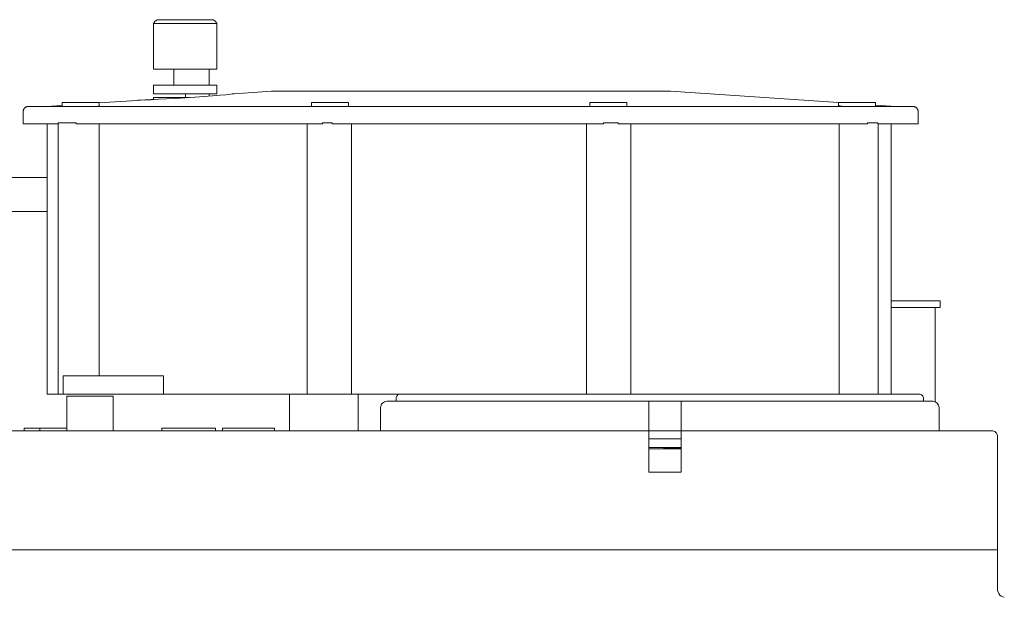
# Model space of a CAD drawing. Header units: millimetres. Extents: x -177 to 250, y 247 to 642.
# Tile 4 of 4: x -27 to 230, y 491 to 642. Entities that reach past the tile are written whole.
import ezdxf

# ---------------------------------------------------------------- set-up
doc = ezdxf.new("R2010")
doc.units = ezdxf.units.MM
doc.header["$MEASUREMENT"] = 0
doc.layers.add('material 1', color=7, linetype='Continuous')

msp = doc.modelspace()

# ---------------------------------------------------------------- linework, layer by layer
at = {"layer": 'material 1', "color": 7, "linetype": 'Continuous', "lineweight": 0}
for p, q in [((7.96, 640.69), (7.9, 640.6)), ((7.9, 640.6), (7.92, 640.6)), ((7.9, 640.6), (7.9, 628.69)), ((7.92, 640.6), (7.99, 640.6)), ((7.96, 640.69), (8.25, 641.07)), ((7.99, 640.6), (8.1, 640.6)), ((8.1, 640.6), (8.26, 640.6)), ((8.25, 641.07), (8.58, 641.39)), ((8.26, 640.6), (11.13, 640.6)), ((8.8, 641.56), (8.58, 641.39)), ((8.81, 641.56), (8.8, 641.56)), ((8.86, 641.56), (8.81, 641.56)), ((8.93, 641.56), (8.86, 641.56)), ((9.04, 641.56), (8.93, 641.56)), ((11.91, 641.56), (9.04, 641.56)), ((11.13, 640.6), (11.2, 640.6)), ((11.2, 640.6), (11.51, 640.6)), ((11.51, 640.6), (11.88, 640.6)), ((11.88, 640.6), (12.3, 640.6)), ((12.01, 641.56), (11.91, 641.56)), ((12.14, 641.56), (12.01, 641.56)), ((12.28, 641.56), (12.14, 641.56)), ((12.44, 641.56), (12.28, 641.56)), ((12.3, 640.6), (12.74, 640.6)), ((12.62, 641.56), (12.44, 641.56)), ((12.8, 641.56), (12.62, 641.56)), ((12.74, 640.6), (13.17, 640.6)), ((12.98, 641.56), (12.8, 641.56)), ((13.17, 641.56), (12.98, 641.56)), ((18.76, 641.56), (13.17, 641.56)), ((13.17, 640.6), (18.76, 640.6)), ((19.02, 641.56), (18.76, 641.56)), ((18.76, 640.6), (19.3, 640.6)), ((19.28, 641.56), (19.02, 641.56)), ((19.54, 641.56), (19.28, 641.56)), ((19.3, 640.6), (19.84, 640.6)), ((19.78, 641.56), (19.54, 641.56)), ((20.01, 641.56), (19.78, 641.56)), ((19.84, 640.6), (20.37, 640.6)), ((20.21, 641.56), (20.01, 641.56)), ((20.39, 641.56), (20.21, 641.56)), ((20.37, 640.6), (20.84, 640.6)), ((20.53, 641.56), (20.39, 641.56)), ((23.27, 641.56), (20.53, 641.56)), ((20.84, 640.6), (21.22, 640.6)), ((21.22, 640.6), (21.31, 640.6)), ((21.31, 640.6), (24.04, 640.6)), ((23.36, 641.56), (23.27, 641.56)), ((23.43, 641.56), (23.36, 641.56)), ((23.48, 641.56), (23.43, 641.56)), ((23.49, 641.56), (23.48, 641.56)), ((23.97, 641.15), (23.49, 641.56)), ((24.36, 640.65), (23.97, 641.15)), ((24.04, 640.6), (24.21, 640.6)), ((24.21, 640.6), (24.35, 640.6)), ((24.35, 640.6), (24.39, 640.6)), ((24.39, 640.6), (24.36, 640.65)), ((24.39, 628.69), (24.39, 640.6)), ((7.9, 628.69), (7.94, 628.69)), ((7.94, 628.69), (8.09, 628.69)), ((8.09, 628.69), (8.26, 628.69)), ((8.26, 628.69), (13.17, 628.69)), ((13.17, 624.48), (13.17, 628.69)), ((13.17, 628.69), (18.76, 628.69)), ((18.76, 628.69), (19.3, 628.69)), ((19.3, 628.69), (19.84, 628.69)), ((19.84, 628.69), (20.37, 628.69)), ((20.37, 628.69), (20.84, 628.69)), ((20.84, 628.69), (21.22, 628.69)), ((21.22, 628.69), (21.31, 628.69)), ((21.31, 628.69), (24.04, 628.69)), ((22.39, 628.69), (22.39, 624.48)), ((24.04, 628.69), (24.21, 628.69)), ((24.21, 628.69), (24.35, 628.69)), ((24.35, 628.69), (24.39, 628.69)), ((7.94, 624.48), (7.9, 624.48)), ((7.9, 622.28), (7.9, 624.48)), ((8.09, 624.48), (7.94, 624.48)), ((8.26, 624.48), (8.09, 624.48)), ((11.13, 624.48), (8.26, 624.48)), ((11.2, 624.48), (11.13, 624.48)), ((11.51, 624.48), (11.2, 624.48)), ((11.88, 624.48), (11.51, 624.48)), ((12.3, 624.48), (11.88, 624.48)), ((12.74, 624.48), (12.3, 624.48)), ((13.17, 624.48), (12.74, 624.48)), ((18.76, 624.48), (13.17, 624.48)), ((19.3, 624.48), (18.76, 624.48)), ((19.84, 624.48), (19.3, 624.48)), ((20.37, 624.48), (19.84, 624.48)), ((20.84, 624.48), (20.37, 624.48)), ((21.22, 624.48), (20.84, 624.48)), ((21.31, 624.48), (21.22, 624.48)), ((24.04, 624.48), (21.31, 624.48)), ((24.19, 624.48), (24.04, 624.48)), ((24.3, 624.48), (24.19, 624.48)), ((24.37, 624.48), (24.3, 624.48)), ((24.39, 624.48), (24.37, 624.48)), ((24.39, 622.28), (24.39, 624.48)), ((7.9, 622.28), (7.94, 622.28)), ((7.92, 621.26), (7.9, 621.26)), ((7.9, 621.26), (7.9, 620.75)), ((7.99, 621.26), (7.92, 621.26)), ((7.94, 622.28), (8.09, 622.28)), ((8.11, 621.26), (7.99, 621.26)), ((8.09, 622.28), (8.26, 622.28)), ((8.26, 621.26), (8.11, 621.26)), ((8.26, 622.28), (11.13, 622.28)), ((11.13, 621.26), (8.26, 621.26)), ((11.13, 622.28), (18.76, 622.28)), ((11.3, 621.26), (11.13, 621.26)), ((11.5, 621.26), (11.3, 621.26)), ((11.73, 621.26), (11.5, 621.26)), ((11.99, 621.26), (11.73, 621.26)), ((12.27, 621.26), (11.99, 621.26)), ((12.57, 621.26), (12.27, 621.26)), ((12.87, 621.26), (12.57, 621.26)), ((13.17, 621.26), (12.87, 621.26)), ((17.13, 621.26), (13.17, 621.26)), ((13.73, 621.05), (16.21, 621.2)), ((16.17, 621.26), (16.17, 622.28)), ((16.21, 621.2), (18.68, 621.35)), ((18.68, 621.35), (21.06, 621.52)), ((18.76, 622.28), (19.3, 622.28)), ((19.3, 622.28), (19.84, 622.28)), ((19.84, 622.28), (20.37, 622.28)), ((20.37, 622.28), (20.84, 622.28)), ((20.84, 622.28), (21.22, 622.28)), ((21.06, 621.52), (23.25, 621.69)), ((21.22, 622.28), (21.31, 622.28)), ((21.31, 622.28), (24.04, 622.28)), ((22.39, 622.28), (22.39, 621.62)), ((23.25, 621.69), (25.17, 621.86)), ((24.04, 622.28), (24.21, 622.28)), ((24.21, 622.28), (24.35, 622.28)), ((24.35, 622.28), (24.39, 622.28)), ((25.17, 621.86), (26.75, 622.01)), ((26.75, 622.01), (27.93, 622.14)), ((27.93, 622.14), (28.35, 622.2)), ((28.35, 622.2), (28.65, 622.24)), ((28.65, 622.24), (28.84, 622.26)), ((28.84, 622.26), (28.9, 622.27)), ((28.9, 622.27), (38.6, 622.93)), ((38.61, 622.93), (38.6, 622.93)), ((38.64, 622.93), (38.61, 622.93)), ((38.71, 622.93), (38.64, 622.93)), ((38.79, 622.93), (38.71, 622.93)), ((38.9, 622.93), (38.79, 622.93)), ((39.04, 622.93), (38.9, 622.93)), ((39.19, 622.93), (39.04, 622.93)), ((39.37, 622.93), (39.19, 622.93)), ((39.22, 622.93), (39.22, 622.93)), ((39.22, 622.93), (39.22, 622.93)), ((39.56, 622.93), (39.37, 622.93)), ((39.78, 622.93), (39.56, 622.93)), ((40, 622.93), (39.78, 622.93)), ((40.25, 622.93), (40, 622.93)), ((40.5, 622.93), (40.25, 622.93)), ((40.76, 622.93), (40.5, 622.93)), ((41.02, 622.93), (40.76, 622.93)), ((53.5, 622.93), (41.02, 622.93)), ((66.02, 622.93), (53.5, 622.93)), ((78.59, 622.93), (66.02, 622.93)), ((91.17, 622.93), (78.59, 622.93)), ((103.75, 622.93), (91.17, 622.93)), ((116.3, 622.93), (103.75, 622.93)), ((128.81, 622.93), (116.3, 622.93)), ((141.26, 622.93), (128.81, 622.93)), ((141.41, 622.93), (141.26, 622.93)), ((141.55, 622.93), (141.41, 622.93)), ((141.68, 622.93), (141.55, 622.93)), ((141.81, 622.93), (141.68, 622.93)), ((141.93, 622.93), (141.81, 622.93)), ((142.04, 622.93), (141.93, 622.93)), ((142.15, 622.93), (142.04, 622.93)), ((142.24, 622.93), (142.15, 622.93)), ((142.32, 622.93), (142.24, 622.93)), ((142.4, 622.93), (142.32, 622.93)), ((142.46, 622.93), (142.4, 622.93)), ((142.51, 622.93), (142.46, 622.93)), ((142.55, 622.93), (142.51, 622.93)), ((142.58, 622.93), (142.55, 622.93)), ((142.6, 622.93), (142.58, 622.93)), ((186.45, 619.94), (142.6, 622.93)), ((142.6, 622.93), (142.6, 622.93)), ((-25.83, 618.44), (-25.77, 618.51)), ((-25.77, 618.51), (-25.71, 618.58)), ((-25.71, 618.58), (-25.64, 618.64)), ((-25.64, 618.64), (-25.57, 618.69)), ((-25.57, 618.69), (-25.49, 618.74)), ((-25.49, 618.74), (-25.41, 618.79)), ((-25.41, 618.79), (-25.33, 618.83)), ((-25.33, 618.83), (-25.25, 618.86)), ((-25.25, 618.86), (-25.16, 618.89)), ((-25.16, 618.89), (-25.07, 618.91)), ((-25.07, 618.91), (-24.98, 618.92)), ((-24.98, 618.92), (-24.89, 618.93)), ((-24.89, 618.93), (-24.89, 618.93)), ((-24.89, 618.93), (-24.8, 618.93)), ((-24.8, 618.93), (-23.78, 618.93)), ((-23.78, 618.93), (-21.53, 618.93)), ((-21.53, 618.93), (-18.05, 618.93)), ((-15.92, 619.22), (-20.14, 618.93)), ((-20.14, 618.93), (-20.02, 618.93)), ((-20.02, 618.93), (-19.4, 618.93)), ((-19.4, 618.93), (-18.3, 618.93)), ((-18.3, 618.93), (-16.7, 618.93)), ((-18.05, 618.93), (-13.41, 618.93)), ((-16.7, 618.93), (-15.92, 618.93)), ((-15.92, 619.98), (-15.92, 619.98)), ((-15.92, 619.98), (-15.92, 619.22)), ((-15.9, 619.98), (-15.92, 619.98)), ((-15.92, 619.98), (-15.92, 618.93)), ((-15.92, 618.93), (-15.9, 618.93)), ((-15.82, 619.98), (-15.9, 619.98)), ((-15.9, 618.93), (-15.82, 618.93)), ((-15.71, 619.98), (-15.82, 619.98)), ((-15.82, 618.93), (-15.71, 618.93)), ((-15.55, 619.98), (-15.71, 619.98)), ((-15.71, 618.93), (-15.55, 618.93)), ((-15.35, 619.98), (-15.55, 619.98)), ((-15.55, 618.93), (-15.35, 618.93)), ((-15.12, 619.98), (-15.35, 619.98)), ((-15.35, 618.93), (-15.12, 618.93)), ((-14.84, 619.98), (-15.12, 619.98)), ((-15.12, 618.93), (-14.84, 618.93)), ((-14.53, 619.98), (-14.84, 619.98)), ((-14.84, 618.93), (-14.53, 618.93)), ((-14.18, 619.98), (-14.53, 619.98)), ((-14.53, 618.93), (-14.18, 618.93)), ((-13.79, 619.98), (-14.18, 619.98)), ((-14.18, 618.93), (-13.79, 618.93)), ((-13.38, 619.98), (-13.79, 619.98)), ((-13.79, 618.93), (-13.38, 618.93)), ((-13.41, 618.93), (-7.8, 618.93)), ((-12.94, 619.98), (-13.38, 619.98)), ((-13.38, 618.93), (-12.94, 618.93)), ((-12.49, 619.98), (-12.94, 619.98)), ((-12.94, 618.93), (-12.49, 618.93)), ((-12.03, 619.98), (-12.49, 619.98)), ((-12.49, 618.93), (-12.03, 618.93)), ((-12.08, 618.93), (-12.08, 618.93)), ((-11.57, 619.98), (-12.03, 619.98)), ((-12.03, 618.93), (-11.57, 618.93)), ((-11.12, 619.98), (-11.57, 619.98)), ((-11.57, 618.93), (-11.12, 618.93)), ((-10.69, 619.98), (-11.12, 619.98)), ((-11.12, 618.93), (-10.69, 618.93)), ((-10.25, 619.98), (-10.69, 619.98)), ((-10.69, 618.93), (-10.25, 618.93)), ((-9.8, 619.98), (-10.25, 619.98)), ((-10.25, 618.93), (-9.8, 618.93)), ((-10.09, 618.93), (-10.09, 618.93)), ((-9.35, 619.98), (-9.8, 619.98)), ((-9.8, 618.93), (-9.35, 618.93)), ((-8.92, 619.98), (-9.35, 619.98)), ((-9.35, 618.93), (-8.92, 618.93)), ((-9.23, 618.93), (-9.23, 618.93)), ((-8.49, 619.98), (-8.92, 619.98)), ((-8.92, 618.93), (-8.49, 618.93)), ((-8.09, 619.98), (-8.49, 619.98)), ((-8.49, 618.93), (-8.09, 618.93)), ((-7.73, 619.98), (-8.09, 619.98)), ((-8.09, 618.93), (-7.73, 618.93)), ((-7.8, 618.93), (-1.3, 618.93)), ((-7.39, 619.98), (-7.73, 619.98)), ((-7.73, 618.93), (-7.39, 618.93)), ((-7.1, 619.98), (-7.39, 619.98)), ((-7.39, 618.93), (-7.11, 618.93)), ((-7.11, 618.93), (-5.79, 618.93)), ((-6.86, 619.98), (-7.1, 619.98)), ((-6.66, 619.98), (-6.86, 619.98)), ((-6.51, 619.98), (-6.66, 619.98)), ((-6.4, 619.98), (-6.51, 619.98)), ((-6.34, 619.98), (-6.4, 619.98)), ((-6.32, 619.98), (-6.34, 619.98)), ((3.52, 620.54), (-6.32, 619.87)), ((-6.32, 619.98), (-6.32, 619.08)), ((-5.79, 618.93), (-2.02, 618.93)), ((-2.02, 618.93), (2.09, 618.93)), ((-1.3, 618.93), (5.98, 618.93)), ((2.09, 618.93), (6.51, 618.93)), ((3.76, 620.55), (3.52, 620.54)), ((3.52, 620.54), (3.76, 620.55)), ((4.48, 620.59), (3.76, 620.55)), ((3.76, 620.55), (4.48, 620.59)), ((5.65, 620.64), (4.48, 620.59)), ((4.48, 620.59), (5.65, 620.64)), ((7.23, 620.72), (5.65, 620.64)), ((5.65, 620.64), (7.23, 620.71)), ((5.98, 618.93), (13.93, 618.93)), ((6.51, 618.93), (11.23, 618.93)), ((7.23, 620.71), (9.15, 620.81)), ((7.9, 620.75), (7.23, 620.72)), ((9.15, 620.81), (11.35, 620.92)), ((11.23, 618.93), (16.19, 618.93)), ((11.35, 620.92), (13.73, 621.05)), ((13.93, 618.93), (22.45, 618.93)), ((16.19, 618.93), (21.36, 618.93)), ((21.36, 618.93), (26.68, 618.93)), ((22.45, 618.93), (31.47, 618.93)), ((26.68, 618.93), (32.13, 618.93)), ((31.47, 618.93), (37.26, 618.93)), ((32.13, 618.93), (47.27, 618.93)), ((37.26, 618.93), (43.11, 618.93)), ((43.11, 618.93), (48.96, 618.93)), ((47.27, 618.93), (49.08, 618.93)), ((48.96, 618.93), (54.83, 618.93)), ((49.08, 619.98), (49.08, 618.93)), ((49.1, 619.98), (49.08, 619.98)), ((49.08, 618.93), (49.1, 618.93)), ((49.16, 619.98), (49.1, 619.98)), ((49.1, 618.93), (49.16, 618.93)), ((49.27, 619.98), (49.16, 619.98)), ((49.16, 618.93), (49.27, 618.93)), ((49.19, 618.93), (49.19, 618.93)), ((49.42, 619.98), (49.27, 619.98)), ((49.27, 618.93), (49.42, 618.93)), ((49.62, 619.98), (49.42, 619.98)), ((49.42, 618.93), (49.62, 618.93)), ((49.86, 619.98), (49.62, 619.98)), ((49.62, 618.93), (49.86, 618.93)), ((50.15, 619.98), (49.86, 619.98)), ((49.86, 618.93), (50.15, 618.93)), ((50.49, 619.98), (50.15, 619.98)), ((50.15, 618.93), (50.49, 618.93)), ((50.86, 619.98), (50.49, 619.98)), ((50.49, 618.93), (50.86, 618.93)), ((51.25, 619.98), (50.86, 619.98)), ((50.86, 618.93), (51.25, 618.93)), ((51.68, 619.98), (51.25, 619.98)), ((51.25, 618.93), (51.68, 618.93)), ((52.11, 619.98), (51.68, 619.98)), ((51.68, 618.93), (52.11, 618.93)), ((52.56, 619.98), (52.11, 619.98)), ((52.11, 618.93), (52.56, 618.93)), ((52.31, 618.93), (52.31, 618.93)), ((53.01, 619.98), (52.56, 619.98)), ((52.56, 618.93), (53.01, 618.93)), ((53.45, 619.98), (53.01, 619.98)), ((53.01, 618.93), (53.45, 618.93)), ((53.88, 619.98), (53.45, 619.98)), ((53.45, 618.93), (53.88, 618.93)), ((54.31, 619.98), (53.88, 619.98)), ((53.88, 618.93), (54.31, 618.93)), ((54.75, 619.98), (54.31, 619.98)), ((54.31, 618.93), (54.75, 618.93)), ((55.2, 619.98), (54.75, 619.98)), ((54.75, 618.93), (55.2, 618.93)), ((54.83, 618.93), (60.7, 618.93)), ((55.65, 619.98), (55.2, 619.98)), ((55.2, 618.93), (55.65, 618.93)), ((55.61, 618.93), (55.61, 618.93)), ((56.09, 619.98), (55.65, 619.98)), ((55.65, 618.93), (56.09, 618.93)), ((56.51, 619.98), (56.09, 619.98)), ((56.09, 618.93), (56.51, 618.93)), ((56.91, 619.98), (56.51, 619.98)), ((56.51, 618.93), (56.91, 618.93)), ((57.28, 619.98), (56.91, 619.98)), ((56.91, 618.93), (57.28, 618.93)), ((57.61, 619.98), (57.28, 619.98)), ((57.28, 618.93), (57.61, 618.93)), ((57.9, 619.98), (57.61, 619.98)), ((57.61, 618.93), (57.9, 618.93)), ((58.14, 619.98), (57.9, 619.98)), ((57.9, 618.93), (58.14, 618.93)), ((58.34, 619.98), (58.14, 619.98)), ((58.14, 618.93), (58.34, 618.93)), ((58.5, 619.98), (58.34, 619.98)), ((58.34, 618.93), (58.5, 618.93)), ((58.6, 619.98), (58.5, 619.98)), ((58.5, 618.93), (58.6, 618.93)), ((58.66, 619.98), (58.6, 619.98)), ((58.6, 618.93), (58.66, 618.93)), ((58.68, 619.98), (58.66, 619.98)), ((58.66, 618.93), (58.68, 618.93)), ((58.68, 619.98), (58.68, 618.93)), ((58.68, 618.93), (62.46, 618.93)), ((58.68, 618.93), (58.68, 618.93)), ((60.7, 618.93), (66.58, 618.93)), ((62.46, 618.93), (77.71, 618.93)), ((66.58, 618.93), (72.47, 618.93)), ((72.47, 618.93), (78.36, 618.93)), ((77.71, 618.93), (92.97, 618.93)), ((78.36, 618.93), (84.25, 618.93)), ((84.25, 618.93), (90.15, 618.93)), ((90.15, 618.93), (96.04, 618.93)), ((92.97, 618.93), (108.23, 618.93)), ((96.04, 618.93), (101.93, 618.93)), ((101.93, 618.93), (107.82, 618.93)), ((107.82, 618.93), (113.7, 618.93)), ((108.23, 618.93), (121.62, 618.93)), ((113.7, 618.93), (119.58, 618.93)), ((119.58, 618.93), (125.46, 618.93)), ((121.64, 619.98), (121.62, 619.98)), ((121.62, 619.98), (121.62, 618.93)), ((121.62, 618.93), (121.64, 618.93)), ((121.63, 618.93), (121.63, 618.93)), ((121.7, 619.98), (121.64, 619.98)), ((121.64, 618.93), (121.7, 618.93)), ((121.8, 619.98), (121.7, 619.98)), ((121.7, 618.93), (121.8, 618.93)), ((121.95, 619.98), (121.8, 619.98)), ((121.8, 618.93), (121.95, 618.93)), ((122.15, 619.98), (121.95, 619.98)), ((121.95, 618.93), (122.15, 618.93)), ((122.4, 619.98), (122.15, 619.98)), ((122.15, 618.93), (122.4, 618.93)), ((122.69, 619.98), (122.4, 619.98)), ((122.4, 618.93), (122.69, 618.93)), ((123.02, 619.98), (122.69, 619.98)), ((122.69, 618.93), (123.02, 618.93)), ((123.39, 619.98), (123.02, 619.98)), ((123.02, 618.93), (123.39, 618.93)), ((123.79, 619.98), (123.39, 619.98)), ((123.39, 618.93), (123.79, 618.93)), ((124.21, 619.98), (123.79, 619.98)), ((123.79, 618.93), (124.21, 618.93)), ((124.65, 619.98), (124.21, 619.98)), ((124.21, 618.93), (124.65, 618.93)), ((125.1, 619.98), (124.65, 619.98)), ((124.65, 618.93), (125.1, 618.93)), ((124.73, 618.93), (124.73, 618.93)), ((125.54, 619.98), (125.1, 619.98)), ((125.1, 618.93), (125.54, 618.93)), ((125.46, 618.93), (131.32, 618.93)), ((125.99, 619.98), (125.54, 619.98)), ((125.54, 618.93), (125.99, 618.93)), ((126.42, 619.98), (125.99, 619.98)), ((125.99, 618.93), (126.42, 618.93)), ((126.87, 619.98), (126.42, 619.98)), ((126.42, 618.93), (126.85, 618.93)), ((126.85, 618.93), (127.29, 618.93)), ((127.33, 619.98), (126.87, 619.98)), ((127.29, 618.93), (127.74, 618.93)), ((127.79, 619.98), (127.33, 619.98)), ((127.74, 618.93), (128.18, 618.93)), ((128.24, 619.98), (127.79, 619.98)), ((127.87, 618.93), (127.87, 618.93)), ((128.18, 618.93), (128.62, 618.93)), ((128.68, 619.98), (128.24, 619.98)), ((128.62, 618.93), (129.04, 618.93)), ((129.09, 619.98), (128.68, 619.98)), ((129.04, 618.93), (129.44, 618.93)), ((129.47, 619.98), (129.09, 619.98)), ((129.44, 618.93), (129.81, 618.93)), ((129.83, 619.98), (129.47, 619.98)), ((129.81, 618.93), (130.14, 618.93)), ((130.14, 619.98), (129.83, 619.98)), ((130.41, 619.98), (130.14, 619.98)), ((130.14, 618.93), (130.43, 618.93)), ((130.65, 619.98), (130.41, 619.98)), ((130.43, 618.93), (130.68, 618.93)), ((130.84, 619.98), (130.65, 619.98)), ((130.68, 618.93), (130.88, 618.93)), ((131, 619.98), (130.84, 619.98)), ((130.88, 618.93), (131.03, 618.93)), ((131.12, 619.98), (131, 619.98)), ((131.03, 618.93), (131.14, 618.93)), ((131.04, 618.93), (131.04, 618.93)), ((131.19, 619.98), (131.12, 619.98)), ((131.14, 618.93), (131.2, 618.93)), ((131.22, 619.98), (131.19, 619.98)), ((131.2, 618.93), (131.22, 618.93)), ((131.22, 619.98), (131.22, 618.93)), ((131.22, 618.93), (138.61, 618.93)), ((131.32, 618.93), (137.17, 618.93)), ((137.17, 618.93), (143.01, 618.93)), ((138.61, 618.93), (153.7, 618.93)), ((143.01, 618.93), (148.84, 618.93)), ((148.84, 618.93), (154.59, 618.93)), ((153.7, 618.93), (158.68, 618.93)), ((154.59, 618.93), (162.79, 618.93)), ((158.68, 618.93), (163.52, 618.93)), ((162.79, 618.93), (170.53, 618.93)), ((163.52, 618.93), (168.2, 618.93)), ((168.2, 618.93), (172.68, 618.93)), ((170.53, 618.93), (177.73, 618.93)), ((172.68, 618.93), (176.93, 618.93)), ((176.93, 618.93), (180.92, 618.93)), ((177.73, 618.93), (184.3, 618.93)), ((180.92, 618.93), (184.62, 618.93)), ((184.3, 618.93), (190.17, 618.93)), ((184.62, 618.93), (187.77, 618.93)), ((186.45, 619.98), (186.45, 619.14)), ((186.47, 619.98), (186.45, 619.98)), ((186.53, 619.98), (186.47, 619.98)), ((186.64, 619.98), (186.53, 619.98)), ((186.79, 619.98), (186.64, 619.98)), ((186.99, 619.98), (186.79, 619.98)), ((187.24, 619.98), (186.99, 619.98)), ((187.53, 619.98), (187.24, 619.98)), ((187.86, 619.98), (187.53, 619.98)), ((187.77, 618.93), (187.86, 618.93)), ((188.23, 619.98), (187.86, 619.98)), ((187.86, 618.93), (188.23, 618.93)), ((188.63, 619.98), (188.23, 619.98)), ((188.23, 618.93), (188.63, 618.93)), ((189.05, 619.98), (188.63, 619.98)), ((188.63, 618.93), (189.05, 618.93)), ((189.49, 619.98), (189.05, 619.98)), ((189.05, 618.93), (189.49, 618.93)), ((189.93, 619.98), (189.49, 619.98)), ((189.49, 618.93), (189.93, 618.93)), ((189.62, 618.93), (189.62, 618.93)), ((190.38, 619.98), (189.93, 619.98)), ((189.93, 618.93), (190.38, 618.93)), ((190.17, 618.93), (195.25, 618.93)), ((190.82, 619.98), (190.38, 619.98)), ((190.38, 618.93), (190.82, 618.93)), ((191.25, 619.98), (190.82, 619.98)), ((190.82, 618.93), (191.25, 618.93)), ((191.71, 619.98), (191.25, 619.98)), ((191.25, 618.93), (191.68, 618.93)), ((191.39, 618.93), (191.39, 618.93)), ((191.68, 618.93), (192.13, 618.93)), ((192.17, 619.98), (191.71, 619.98)), ((192.13, 618.93), (192.57, 618.93)), ((192.63, 619.98), (192.17, 619.98)), ((192.57, 618.93), (193.02, 618.93)), ((193.08, 619.98), (192.63, 619.98)), ((193.02, 618.93), (193.46, 618.93)), ((193.06, 618.93), (193.06, 618.93)), ((193.51, 619.98), (193.08, 619.98)), ((193.46, 618.93), (193.88, 618.93)), ((193.93, 619.98), (193.51, 619.98)), ((193.88, 618.93), (194.28, 618.93)), ((194.31, 619.98), (193.93, 619.98)), ((194.28, 618.93), (194.65, 618.93)), ((194.66, 619.98), (194.31, 619.98)), ((194.65, 618.93), (194.98, 618.93)), ((194.98, 619.98), (194.66, 619.98)), ((195.25, 619.98), (194.98, 619.98)), ((194.98, 618.93), (195.27, 618.93)), ((195.48, 619.98), (195.25, 619.98)), ((195.25, 618.93), (199.45, 618.93)), ((195.27, 618.93), (195.52, 618.93)), ((195.68, 619.98), (195.48, 619.98)), ((195.52, 618.93), (195.72, 618.93)), ((195.84, 619.98), (195.68, 619.98)), ((195.72, 618.93), (195.87, 618.93)), ((195.96, 619.98), (195.84, 619.98)), ((195.87, 618.93), (195.97, 618.93)), ((196.03, 619.98), (195.96, 619.98)), ((195.97, 618.93), (196.03, 618.93)), ((196.05, 619.98), (196.03, 619.98)), ((196.03, 618.93), (196.05, 618.93)), ((196.05, 618.93), (196.05, 619.98)), ((196.07, 619.98), (196.05, 619.98)), ((201.36, 618.93), (196.05, 619.29)), ((196.05, 618.93), (197.92, 618.93)), ((196.07, 619.29), (196.07, 619.98)), ((197.92, 618.93), (199.41, 618.93)), ((199.41, 618.93), (200.49, 618.93)), ((199.45, 618.93), (202.66, 618.93)), ((200.49, 618.93), (201.14, 618.93)), ((201.14, 618.93), (201.36, 618.93)), ((202.66, 618.93), (204.8, 618.93)), ((204.8, 618.93), (205.87, 618.93)), ((205.96, 618.93), (205.87, 618.93)), ((205.96, 618.93), (205.96, 618.93)), ((206.05, 618.92), (205.96, 618.93)), ((206.14, 618.91), (206.05, 618.92)), ((206.23, 618.89), (206.14, 618.91)), ((206.32, 618.86), (206.23, 618.89)), ((206.4, 618.83), (206.32, 618.86)), ((206.48, 618.79), (206.4, 618.83)), ((206.56, 618.74), (206.48, 618.79)), ((206.64, 618.69), (206.56, 618.74)), ((206.71, 618.64), (206.64, 618.69)), ((206.77, 618.58), (206.71, 618.64)), ((206.84, 618.51), (206.77, 618.58)), ((206.89, 618.44), (206.84, 618.51)), ((-26.07, 617.77), (-26.06, 617.86)), ((-26.07, 614.39), (-26.07, 617.77)), ((-26.06, 617.86), (-26.05, 617.95)), ((-26.05, 617.95), (-26.03, 618.04)), ((-26.03, 618.04), (-26, 618.12)), ((-26, 618.12), (-25.96, 618.21)), ((-25.96, 618.21), (-25.92, 618.29)), ((-25.92, 618.29), (-25.88, 618.37)), ((-25.88, 618.37), (-25.83, 618.44)), ((206.94, 618.37), (206.89, 618.44)), ((206.99, 618.29), (206.94, 618.37)), ((207.03, 618.21), (206.99, 618.29)), ((207.07, 618.12), (207.03, 618.21)), ((207.09, 618.04), (207.07, 618.12)), ((207.11, 617.95), (207.09, 618.04)), ((207.13, 617.86), (207.11, 617.95)), ((207.14, 617.77), (207.13, 617.86)), ((207.14, 614.39), (207.14, 617.77)), ((-26.07, 614.39), (-25.03, 614.39)), ((-25.03, 614.39), (-22.74, 614.39)), ((-22.74, 614.39), (-19.19, 614.39)), ((-19.85, 543.96), (-19.85, 614.39)), ((-19.19, 614.39), (-16.94, 614.39)), ((-16.84, 614.68), (-16.94, 614.68)), ((-16.94, 614.68), (-16.94, 543.96)), ((-16.54, 614.68), (-16.84, 614.68)), ((-16, 614.68), (-16.54, 614.68)), ((-15.26, 614.68), (-16, 614.68)), ((-14.34, 614.68), (-15.26, 614.68)), ((-13.31, 614.68), (-14.34, 614.68)), ((-12.33, 614.68), (-13.31, 614.68)), ((-12.33, 614.39), (-8.74, 614.39)), ((-8.74, 614.39), (-2.11, 614.39)), ((-6.3, 614.39), (-6.3, 548.77)), ((-2.11, 614.39), (5.3, 614.39)), ((5.3, 614.39), (13.4, 614.39)), ((13.4, 614.39), (22.08, 614.39)), ((22.08, 614.39), (31.24, 614.39)), ((31.24, 614.39), (37.09, 614.39)), ((37.09, 614.39), (42.96, 614.39)), ((42.96, 614.39), (48.83, 614.39)), ((47.9, 614.39), (47.9, 543.96)), ((48.83, 614.39), (51.88, 614.39)), ((52.65, 614.68), (51.88, 614.68)), ((53.71, 614.68), (52.65, 614.68)), ((53.71, 614.68), (54.46, 614.68)), ((54.46, 614.39), (54.72, 614.39)), ((54.72, 614.39), (60.61, 614.39)), ((59.52, 543.96), (59.52, 614.39)), ((60.61, 614.39), (66.51, 614.39)), ((66.51, 614.39), (72.42, 614.39)), ((72.42, 614.39), (78.33, 614.39)), ((78.33, 614.39), (84.24, 614.39)), ((84.24, 614.39), (90.15, 614.39)), ((90.15, 614.39), (96.06, 614.39)), ((96.06, 614.39), (101.97, 614.39)), ((101.97, 614.39), (107.88, 614.39)), ((107.88, 614.39), (113.78, 614.39)), ((113.78, 614.39), (119.68, 614.39)), ((119.68, 614.39), (125.17, 614.39)), ((120.71, 543.96), (120.71, 614.39)), ((125.46, 614.68), (125.17, 614.68)), ((126.51, 614.68), (125.46, 614.68)), ((126.51, 614.68), (127.57, 614.68)), ((127.57, 614.68), (128.65, 614.68)), ((128.65, 614.68), (128.95, 614.68)), ((128.95, 614.39), (131.46, 614.39)), ((131.46, 614.39), (137.33, 614.39)), ((132.31, 614.39), (132.31, 543.96)), ((137.33, 614.39), (143.19, 614.39)), ((143.19, 614.39), (149.04, 614.39)), ((149.04, 614.39), (154.87, 614.39)), ((154.87, 614.39), (163.23, 614.39)), ((163.23, 614.39), (171.11, 614.39)), ((171.11, 614.39), (178.45, 614.39)), ((178.45, 614.39), (185.15, 614.39)), ((185.15, 614.39), (191.13, 614.39)), ((186.6, 614.39), (186.6, 543.96)), ((191.13, 614.39), (193.97, 614.39)), ((193.97, 614.68), (194.29, 614.68)), ((194.29, 614.68), (195.16, 614.68)), ((195.16, 614.68), (195.88, 614.68)), ((195.88, 614.68), (196.39, 614.68)), ((196.39, 614.68), (196.68, 614.68)), ((196.68, 614.68), (196.68, 614.68)), ((196.68, 614.39), (200.6, 614.39)), ((196.77, 543.96), (196.77, 614.39)), ((200.11, 614.39), (200.11, 543.96)), ((200.6, 614.39), (203.87, 614.39)), ((203.87, 614.39), (206.05, 614.39)), ((206.05, 614.39), (207.14, 614.39)), ((-34.18, 600.45), (-19.85, 600.46)), ((-34.18, 591.59), (-19.85, 591.58)), ((200.52, 568.26), (200.11, 568.26)), ((202.53, 568.26), (200.52, 568.26)), ((204.44, 568.26), (202.53, 568.26)), ((206.2, 568.26), (204.44, 568.26)), ((207.79, 568.26), (206.2, 568.26)), ((209.18, 568.26), (207.79, 568.26)), ((210.35, 568.26), (209.18, 568.26)), ((211.3, 568.26), (210.35, 568.26)), ((212.03, 568.26), (211.3, 568.26)), ((212.53, 568.26), (212.03, 568.26)), ((212.82, 568.26), (212.53, 568.26)), ((212.91, 568.26), (212.82, 568.26)), ((212.91, 568.26), (212.91, 566.56)), ((200.52, 566.56), (200.11, 566.56)), ((202.53, 566.56), (200.52, 566.56)), ((204.44, 566.56), (202.53, 566.56)), ((206.2, 566.56), (204.44, 566.56)), ((207.79, 566.56), (206.2, 566.56)), ((209.18, 566.56), (207.79, 566.56)), ((210.35, 566.56), (209.18, 566.56)), ((211.3, 566.56), (210.35, 566.56)), ((212.03, 566.56), (211.3, 566.56)), ((211.6, 566.56), (211.6, 542)), ((212.53, 566.56), (212.03, 566.56)), ((212.82, 566.56), (212.53, 566.56)), ((212.91, 566.56), (212.82, 566.56)), ((-15.68, 548.77), (-15.68, 543.96)), ((-15.65, 548.77), (-15.68, 548.77)), ((-15.56, 548.77), (-15.65, 548.77)), ((-15.41, 548.77), (-15.56, 548.77)), ((-15.19, 548.77), (-15.41, 548.77)), ((-14.9, 548.77), (-15.19, 548.77)), ((-14.54, 548.77), (-14.9, 548.77)), ((-14.12, 548.77), (-14.54, 548.77)), ((-13.64, 548.77), (-14.12, 548.77)), ((-13.1, 548.77), (-13.64, 548.77)), ((-12.52, 548.77), (-13.1, 548.77)), ((-11.91, 548.77), (-12.52, 548.77)), ((-11.27, 548.77), (-11.91, 548.77)), ((-10.62, 548.77), (-11.27, 548.77)), ((-9.97, 548.77), (-10.62, 548.77)), ((-9.33, 548.77), (-9.97, 548.77)), ((-8.7, 548.77), (-9.33, 548.77)), ((-8.7, 548.77), (-8.07, 548.77)), ((-8.07, 548.77), (-7.43, 548.77)), ((-7.43, 548.77), (-6.78, 548.77)), ((-6.78, 548.77), (-6.31, 548.77)), ((5.62, 548.77), (-6.31, 548.77)), ((6.2, 548.77), (5.62, 548.77)), ((6.85, 548.77), (6.2, 548.77)), ((7.51, 548.77), (6.85, 548.77)), ((8.09, 548.77), (7.51, 548.77)), ((10.48, 548.77), (8.09, 548.77)), ((10.48, 548.77), (10.48, 543.96)), ((-19.85, 543.96), (-19.59, 543.96)), ((-19.59, 543.96), (-18.81, 543.96)), ((-18.81, 543.96), (-17.45, 543.96)), ((-17.45, 543.96), (-16.94, 543.96)), ((-16.94, 543.96), (-16.84, 543.96)), ((-16.84, 543.96), (-16.54, 543.96)), ((-16.54, 543.96), (-16, 543.96)), ((-16, 543.96), (-15.68, 543.96)), ((-15.68, 543.96), (-15.65, 543.96)), ((-15.65, 543.96), (-15.56, 543.96)), ((-15.56, 543.96), (-15.41, 543.96)), ((-15.41, 543.96), (-15.19, 543.96)), ((-15.19, 543.96), (-14.9, 543.96)), ((-14.9, 543.96), (-14.54, 543.96)), ((-14.69, 543.45), (-14.69, 534.47)), ((-14.67, 543.45), (-14.69, 543.45)), ((-14.59, 543.45), (-14.67, 543.45)), ((-14.46, 543.45), (-14.59, 543.45)), ((-14.54, 543.96), (-14.12, 543.96)), ((-14.27, 543.45), (-14.46, 543.45)), ((-14.02, 543.45), (-14.27, 543.45)), ((-14.12, 543.96), (-13.64, 543.96)), ((-13.71, 543.45), (-14.02, 543.45)), ((-13.35, 543.45), (-13.71, 543.45)), ((-13.64, 543.96), (-13.1, 543.96)), ((-12.93, 543.45), (-13.35, 543.45)), ((-13.1, 543.96), (-12.52, 543.96)), ((-12.47, 543.45), (-12.93, 543.45)), ((-12.52, 543.96), (-11.91, 543.96)), ((-11.97, 543.45), (-12.47, 543.45)), ((-11.45, 543.45), (-11.97, 543.45)), ((-11.91, 543.96), (-11.27, 543.96)), ((-10.9, 543.45), (-11.45, 543.45)), ((-11.27, 543.96), (-10.62, 543.96)), ((-10.34, 543.45), (-10.9, 543.45)), ((-10.62, 543.96), (-9.97, 543.96)), ((-9.78, 543.45), (-10.34, 543.45)), ((-9.97, 543.96), (-9.33, 543.96)), ((-9.23, 543.45), (-9.78, 543.45)), ((-9.33, 543.96), (-8.7, 543.96)), ((-8.69, 543.45), (-9.23, 543.45)), ((-8.07, 543.96), (-8.7, 543.96)), ((-8.15, 543.45), (-8.69, 543.45)), ((-7.6, 543.45), (-8.15, 543.45)), ((-7.43, 543.96), (-8.07, 543.96)), ((-7.04, 543.45), (-7.6, 543.45)), ((-6.78, 543.96), (-7.43, 543.96)), ((-6.48, 543.45), (-7.04, 543.45)), ((-6.31, 543.96), (-6.78, 543.96)), ((-5.93, 543.45), (-6.48, 543.45)), ((-6.31, 543.96), (5.62, 543.96)), ((-5.4, 543.45), (-5.93, 543.45)), ((-4.9, 543.45), (-5.4, 543.45)), ((-4.44, 543.45), (-4.9, 543.45)), ((-4.03, 543.45), (-4.44, 543.45)), ((-3.66, 543.45), (-4.03, 543.45)), ((-3.36, 543.45), (-3.66, 543.45)), ((-3.11, 543.45), (-3.36, 543.45)), ((-2.92, 543.45), (-3.11, 543.45)), ((-2.79, 543.45), (-2.92, 543.45)), ((-2.71, 543.45), (-2.79, 543.45)), ((-2.68, 543.45), (-2.71, 543.45)), ((-2.68, 534.47), (-2.68, 543.45)), ((5.62, 543.96), (6.2, 543.96)), ((6.2, 543.96), (6.85, 543.96)), ((6.85, 543.96), (7.51, 543.96)), ((7.51, 543.96), (8.09, 543.96)), ((8.09, 543.96), (10.48, 543.96)), ((10.48, 543.96), (13.94, 543.96)), ((13.94, 543.96), (20.24, 543.96)), ((20.24, 543.96), (26.66, 543.96)), ((26.66, 543.96), (33.1, 543.96)), ((33.1, 543.96), (39.47, 543.96)), ((39.47, 543.96), (45.67, 543.96)), ((43.31, 543.96), (43.31, 534.47)), ((47.9, 543.96), (45.67, 543.96)), ((47.9, 543.96), (48, 543.96)), ((48, 543.96), (48.31, 543.96)), ((48.31, 543.96), (48.85, 543.96)), ((48.85, 543.96), (49.6, 543.96)), ((49.6, 543.96), (50.53, 543.96)), ((50.53, 543.96), (51.57, 543.96)), ((51.57, 543.96), (52.65, 543.96)), ((52.65, 543.96), (53.71, 543.96)), ((54.77, 543.96), (53.71, 543.96)), ((55.85, 543.96), (54.77, 543.96)), ((56.89, 543.96), (55.85, 543.96)), ((57.82, 543.96), (56.89, 543.96)), ((58.58, 543.96), (57.82, 543.96)), ((59.12, 543.96), (58.58, 543.96)), ((59.43, 543.96), (59.12, 543.96)), ((59.52, 543.96), (59.43, 543.96)), ((59.52, 543.96), (74.84, 543.96)), ((61.22, 534.47), (61.22, 543.96)), ((67.54, 541.65), (67.34, 541.4)), ((67.79, 541.85), (67.54, 541.65)), ((68.07, 542), (67.79, 541.85)), ((68.38, 542.09), (68.07, 542)), ((68.7, 542.12), (68.38, 542.09)), ((68.7, 542.12), (68.78, 542.12)), ((68.78, 542.12), (69.09, 542.12)), ((69.09, 542.12), (69.63, 542.12)), ((69.63, 542.12), (70.4, 542.12)), ((70.4, 542.12), (71.4, 542.12)), ((71.13, 542.92), (71.15, 543.12)), ((71.13, 542.12), (71.13, 542.92)), ((71.21, 543.32), (71.15, 543.12)), ((71.3, 543.5), (71.21, 543.32)), ((71.43, 543.66), (71.3, 543.5)), ((71.4, 542.12), (72.62, 542.12)), ((71.59, 543.78), (71.43, 543.66)), ((71.77, 543.88), (71.59, 543.78)), ((71.97, 543.94), (71.77, 543.88)), ((72.16, 543.96), (71.97, 543.94)), ((72.62, 542.12), (74.06, 542.12)), ((74.06, 542.12), (75.73, 542.12)), ((74.84, 543.96), (90.12, 543.96)), ((75.73, 542.12), (77.6, 542.12)), ((77.6, 542.12), (79.68, 542.12)), ((79.68, 542.12), (84.43, 542.12)), ((84.43, 542.12), (87.1, 542.12)), ((87.1, 542.12), (89.94, 542.12)), ((89.94, 542.12), (94.79, 542.12)), ((105.4, 543.96), (90.12, 543.96)), ((94.79, 542.12), (100.03, 542.12)), ((100.03, 542.12), (105.6, 542.12)), ((120.71, 543.96), (105.4, 543.96)), ((105.6, 542.12), (111.47, 542.12)), ((111.47, 542.12), (117.59, 542.12)), ((117.59, 542.12), (123.92, 542.12)), ((120.71, 543.96), (120.81, 543.96)), ((120.81, 543.96), (121.12, 543.96)), ((121.12, 543.96), (121.66, 543.96)), ((121.66, 543.96), (122.41, 543.96)), ((122.41, 543.96), (123.34, 543.96)), ((123.34, 543.96), (124.38, 543.96)), ((123.92, 542.12), (130.4, 542.12)), ((124.38, 543.96), (125.46, 543.96)), ((125.46, 543.96), (126.51, 543.96)), ((127.57, 543.96), (126.51, 543.96)), ((128.65, 543.96), (127.57, 543.96)), ((129.69, 543.96), (128.65, 543.96)), ((130.61, 543.96), (129.69, 543.96)), ((130.4, 542.12), (137.01, 542.12)), ((131.37, 543.96), (130.61, 543.96)), ((131.9, 543.96), (131.37, 543.96)), ((132.18, 543.96), (131.9, 543.96)), ((132.18, 543.96), (134.73, 543.96)), ((134.73, 543.96), (140.14, 543.96)), ((137.01, 542.12), (137.01, 542.09)), ((145.37, 542.12), (137.01, 542.12)), ((137.01, 542.09), (137.01, 542)), ((137.01, 542), (137.01, 541.85)), ((137.01, 541.85), (137.01, 541.65)), ((137.01, 541.65), (137.01, 541.4)), ((140.14, 543.96), (145.59, 543.96)), ((145.37, 542.09), (145.37, 542.12)), ((145.37, 542.12), (145.59, 542.12)), ((145.37, 542), (145.37, 542.09)), ((145.37, 541.85), (145.37, 542)), ((145.37, 541.64), (145.37, 541.85)), ((145.37, 541.4), (145.37, 541.64)), ((150.13, 543.96), (145.59, 543.96)), ((150.41, 542.12), (145.59, 542.12)), ((154.64, 543.96), (150.13, 543.96)), ((155.19, 542.12), (150.41, 542.12)), ((159.1, 543.96), (154.64, 543.96)), ((159.91, 542.12), (155.19, 542.12)), ((163.49, 543.96), (159.1, 543.96)), ((164.55, 542.12), (159.91, 542.12)), ((167.78, 543.96), (163.49, 543.96)), ((169.1, 542.12), (164.55, 542.12)), ((171.95, 543.96), (167.78, 543.96)), ((173.51, 542.12), (169.1, 542.12)), ((175.99, 543.96), (171.95, 543.96)), ((177.78, 542.12), (173.51, 542.12)), ((179.87, 543.96), (175.99, 543.96)), ((181.88, 542.12), (177.78, 542.12)), ((182.96, 543.96), (179.87, 543.96)), ((185.15, 542.12), (181.88, 542.12)), ((185.92, 543.96), (182.96, 543.96)), ((188.27, 542.12), (185.15, 542.12)), ((188.73, 543.96), (185.92, 543.96)), ((191.23, 542.12), (188.27, 542.12)), ((191.37, 543.96), (188.73, 543.96)), ((194.01, 542.12), (191.23, 542.12)), ((193.84, 543.96), (191.37, 543.96)), ((196.14, 543.96), (193.84, 543.96)), ((196.62, 542.12), (194.01, 542.12)), ((198.24, 543.96), (196.14, 543.96)), ((199.03, 542.12), (196.62, 542.12)), ((200.14, 543.96), (198.24, 543.96)), ((201.24, 542.12), (199.03, 542.12)), ((201.84, 543.96), (200.14, 543.96)), ((203.24, 542.12), (201.24, 542.12)), ((203.33, 543.96), (201.84, 543.96)), ((205.03, 542.12), (203.24, 542.12)), ((204.6, 543.96), (203.33, 543.96)), ((205.64, 543.96), (204.6, 543.96)), ((206.59, 542.12), (205.03, 542.12)), ((206.46, 543.96), (205.64, 543.96)), ((207.04, 543.96), (206.46, 543.96)), ((207.92, 542.12), (206.59, 542.12)), ((207.4, 543.96), (207.04, 543.96)), ((207.52, 543.96), (207.4, 543.96)), ((207.52, 543.96), (207.72, 543.94)), ((207.72, 543.94), (207.91, 543.88)), ((207.91, 543.88), (208.09, 543.78)), ((209.02, 542.12), (207.92, 542.12)), ((208.09, 543.78), (208.25, 543.66)), ((208.25, 543.66), (208.38, 543.5)), ((208.38, 543.5), (208.47, 543.32)), ((208.47, 543.32), (208.53, 543.12)), ((208.53, 543.12), (208.55, 542.92)), ((208.55, 542.12), (208.55, 542.92)), ((209.87, 542.12), (209.02, 542.12)), ((210.49, 542.12), (209.87, 542.12)), ((210.86, 542.12), (210.49, 542.12)), ((210.99, 542.12), (210.86, 542.12)), ((210.99, 542.12), (211.3, 542.09)), ((211.3, 542.09), (211.61, 542)), ((211.61, 542), (211.89, 541.85)), ((211.89, 541.85), (212.14, 541.65)), ((212.14, 541.65), (212.34, 541.4)), ((67.07, 540.49), (67.06, 534.47)), ((67.07, 540.49), (67.1, 540.81)), ((67.19, 541.12), (67.1, 540.81)), ((67.34, 541.4), (67.19, 541.12)), ((137.01, 541.4), (137.01, 541.12)), ((137.01, 541.12), (137.01, 540.81)), ((137.01, 540.81), (137.01, 540.49)), ((137.01, 540.49), (137.01, 534.47)), ((145.37, 541.11), (145.37, 541.4)), ((145.37, 540.81), (145.37, 541.11)), ((145.37, 540.49), (145.37, 540.81)), ((145.37, 534.47), (145.37, 540.49)), ((212.34, 541.4), (212.49, 541.12)), ((212.49, 541.12), (212.59, 540.81)), ((212.62, 540.49), (212.59, 540.81)), ((212.62, 534.47), (212.62, 540.49)), ((-45.7, 534.47), (-18.77, 534.47)), ((-25.84, 534.47), (-25.84, 535.15)), ((-25.79, 535.15), (-25.84, 535.15)), ((-25.68, 535.15), (-25.79, 535.15)), ((-25.5, 535.15), (-25.68, 535.15)), ((-25.27, 535.15), (-25.5, 535.15)), ((-24.98, 535.15), (-25.27, 535.15)), ((-24.65, 535.15), (-24.98, 535.15)), ((-24.29, 535.15), (-24.65, 535.15)), ((-23.89, 535.15), (-24.29, 535.15)), ((-23.48, 535.15), (-23.89, 535.15)), ((-23.03, 535.15), (-23.48, 535.15)), ((-22.54, 535.15), (-23.03, 535.15)), ((-22.01, 535.15), (-22.54, 535.15)), ((-21.75, 535.15), (-22.01, 535.15)), ((-21.75, 534.47), (-21.75, 535.15)), ((-21.7, 535.15), (-21.75, 535.15)), ((-21.6, 535.15), (-21.7, 535.15)), ((-21.43, 535.15), (-21.6, 535.15)), ((-21.21, 535.15), (-21.43, 535.15)), ((-20.93, 535.15), (-21.21, 535.15)), ((-20.6, 535.15), (-20.93, 535.15)), ((-20.22, 535.15), (-20.6, 535.15)), ((-19.81, 535.15), (-20.22, 535.15)), ((-19.37, 535.15), (-19.81, 535.15)), ((-18.9, 535.15), (-19.37, 535.15)), ((-18.39, 535.15), (-18.9, 535.15)), ((-18.77, 534.47), (-15.25, 534.47)), ((25.77, 534.45), (-18.77, 534.47)), ((-18.7, 534.47), (-18.7, 534.47)), ((-17.85, 535.15), (-18.39, 535.15)), ((-18.32, 534.47), (-18.32, 534.47)), ((-17.28, 535.15), (-17.85, 535.15)), ((-16.68, 535.15), (-17.28, 535.15)), ((-16.08, 535.15), (-16.68, 535.15)), ((-16.65, 534.47), (-16.65, 534.47)), ((-16.65, 534.47), (-16.65, 534.47)), ((-15.78, 535.15), (-16.08, 535.15)), ((-15.47, 535.15), (-15.78, 535.15)), ((-15.73, 534.47), (-15.73, 534.47)), ((-14.87, 535.15), (-15.47, 535.15)), ((25.77, 534.45), (-15.25, 534.47)), ((15.19, 534.47), (-15.25, 534.47)), ((-14.69, 535.15), (-14.87, 535.15)), ((-14.76, 534.47), (-14.76, 534.47)), ((-1.86, 534.47), (-1.86, 534.47)), ((10.04, 534.47), (10.04, 535.15)), ((10.07, 535.15), (10.04, 535.15)), ((10.15, 535.15), (10.07, 535.15)), ((10.3, 535.15), (10.15, 535.15)), ((10.5, 535.15), (10.3, 535.15)), ((10.62, 535.15), (10.5, 535.15)), ((10.76, 535.15), (10.62, 535.15)), ((11.07, 535.15), (10.76, 535.15)), ((11.43, 535.15), (11.07, 535.15)), ((11.82, 535.15), (11.43, 535.15)), ((12.25, 535.15), (11.82, 535.15)), ((15.07, 535.15), (12.25, 535.15)), ((15.47, 535.15), (15.07, 535.15)), ((45.64, 534.47), (15.19, 534.47)), ((15.89, 535.15), (15.47, 535.15)), ((16.33, 535.15), (15.89, 535.15)), ((16.79, 535.15), (16.33, 535.15)), ((17.27, 535.15), (16.79, 535.15)), ((17.76, 535.15), (17.27, 535.15)), ((18.25, 535.15), (17.76, 535.15)), ((18.74, 535.15), (18.25, 535.15)), ((19.23, 535.15), (18.74, 535.15)), ((19.72, 535.15), (19.23, 535.15)), ((20.19, 535.15), (19.72, 535.15)), ((20.64, 535.15), (20.19, 535.15)), ((21.06, 535.15), (20.64, 535.15)), ((21.47, 535.15), (21.06, 535.15)), ((21.84, 535.15), (21.47, 535.15)), ((22.19, 535.15), (21.84, 535.15)), ((22.5, 535.15), (22.19, 535.15)), ((22.79, 535.15), (22.5, 535.15)), ((23.05, 535.15), (22.79, 535.15)), ((23.3, 535.15), (23.05, 535.15)), ((23.51, 535.15), (23.3, 535.15)), ((23.69, 535.15), (23.51, 535.15)), ((23.84, 535.15), (23.69, 535.15)), ((23.95, 535.15), (23.84, 535.15)), ((24.03, 535.15), (23.95, 535.15)), ((24.06, 535.15), (24.03, 535.15)), ((24.06, 534.47), (24.06, 535.15)), ((25.77, 534.45), (45.64, 534.47)), ((25.87, 535.15), (25.87, 534.47)), ((25.91, 535.15), (25.87, 535.15)), ((26.01, 535.15), (25.91, 535.15)), ((26.16, 535.15), (26.01, 535.15)), ((26.36, 535.15), (26.16, 535.15)), ((26.6, 535.15), (26.36, 535.15)), ((26.88, 535.15), (26.6, 535.15)), ((27.21, 535.15), (26.88, 535.15)), ((27.58, 535.15), (27.21, 535.15)), ((28, 535.15), (27.58, 535.15)), ((28.47, 535.15), (28, 535.15)), ((28.98, 535.15), (28.47, 535.15)), ((29.53, 535.15), (28.98, 535.15)), ((30.11, 535.15), (29.53, 535.15)), ((30.72, 535.15), (30.11, 535.15)), ((31.34, 535.15), (30.72, 535.15)), ((31.95, 535.15), (31.34, 535.15)), ((32.57, 535.15), (31.95, 535.15)), ((33.16, 535.15), (32.57, 535.15)), ((33.74, 535.15), (33.16, 535.15)), ((34.28, 535.15), (33.74, 535.15)), ((34.78, 535.15), (34.28, 535.15)), ((35.25, 535.15), (34.78, 535.15)), ((35.68, 535.15), (35.25, 535.15)), ((36.1, 535.15), (35.68, 535.15)), ((36.5, 535.15), (36.1, 535.15)), ((36.86, 535.15), (36.5, 535.15)), ((37, 535.15), (36.86, 535.15)), ((38.95, 535.15), (37, 535.15)), ((39.11, 535.15), (38.95, 535.15)), ((39.23, 535.15), (39.11, 535.15)), ((39.33, 535.15), (39.23, 535.15)), ((39.39, 535.15), (39.33, 535.15)), ((39.41, 535.15), (39.39, 535.15)), ((39.41, 535.15), (39.41, 534.47)), ((70.7, 534.47), (45.64, 534.47)), ((70.7, 534.47), (115.98, 534.47)), ((115.98, 534.47), (137.01, 534.47)), ((137.01, 534.44), (137.01, 534.47)), ((145.37, 534.47), (137.01, 534.47)), ((137.01, 534.46), (145.37, 534.46)), ((137.01, 534.36), (137.01, 534.44)), ((137.01, 534.22), (137.01, 534.36)), ((137.01, 534.03), (137.01, 534.22)), ((137.01, 533.8), (137.01, 534.03)), ((161.61, 534.47), (145.37, 534.47)), ((145.37, 534.47), (145.37, 534.44)), ((145.37, 534.44), (145.37, 534.36)), ((145.37, 534.36), (145.37, 534.22)), ((145.37, 534.22), (145.37, 534.03)), ((145.37, 534.03), (145.37, 533.8)), ((179.57, 534.47), (161.61, 534.47)), ((187.85, 534.47), (179.57, 534.47)), ((196.2, 534.47), (187.85, 534.47)), ((204.09, 534.47), (196.2, 534.47)), ((210.99, 534.47), (204.09, 534.47)), ((216.41, 534.47), (210.99, 534.47)), ((220.06, 534.47), (216.41, 534.47)), ((216.9, 534.47), (216.9, 534.47)), ((221.9, 534.47), (220.06, 534.47)), ((222.11, 534.47), (221.9, 534.47)), ((222.11, 534.47), (224.95, 534.47)), ((224.02, 534.47), (224.02, 534.47)), ((224.68, 534.47), (224.67, 534.47)), ((224.95, 534.47), (226.34, 534.47)), ((226.49, 534.47), (226.34, 534.47)), ((226.49, 534.47), (226.62, 534.45)), ((226.62, 534.45), (226.9, 534.37)), ((226.9, 534.37), (227.17, 534.23)), ((227.17, 534.23), (227.42, 534.03)), ((227.42, 534.03), (227.61, 533.79)), ((137.01, 533.54), (137.01, 533.8)), ((137.01, 533.25), (137.01, 533.54)), ((137.01, 532.96), (137.01, 533.25)), ((137.01, 529.47), (137.01, 532.96)), ((137.01, 532.3), (145.37, 532.3)), ((145.37, 533.8), (145.37, 533.54)), ((145.37, 533.54), (145.37, 533.25)), ((145.37, 533.25), (145.37, 532.96)), ((145.37, 532.96), (145.37, 529.47)), ((227.61, 533.79), (227.75, 533.51)), ((227.75, 533.51), (227.83, 533.23)), ((227.83, 533.23), (227.86, 532.96)), ((227.86, 529.47), (227.86, 532.96)), ((137.01, 530.06), (138.49, 530.12)), ((138.49, 530.12), (137.01, 530.12)), ((137.01, 529.78), (138.25, 529.78)), ((137.01, 529.47), (137.01, 523.62)), ((138.25, 529.78), (145.37, 529.78)), ((145.37, 529.83), (138.49, 530.12)), ((145.37, 530.12), (138.49, 530.12)), ((145.37, 523.62), (145.37, 529.47)), ((227.86, 503.4), (227.86, 529.47)), ((137.01, 523.62), (145.37, 523.62)), ((-62.97, 503.4), (-18.81, 503.4)), ((-18.81, 503.41), (-18.81, 503.41)), ((-18.81, 503.41), (-18.46, 503.41)), ((-18.81, 503.4), (25.76, 503.4)), ((25.76, 503.4), (70.72, 503.4)), ((69.04, 503.41), (70.72, 503.41)), ((70.72, 503.41), (73.28, 503.41)), ((70.72, 503.4), (70.72, 503.4)), ((70.88, 503.4), (116.04, 503.4)), ((116.04, 503.4), (161.68, 503.4)), ((161.68, 503.4), (178.74, 503.4)), ((177.68, 503.41), (179.68, 503.41)), ((179.68, 503.41), (188.23, 503.41)), ((188.23, 503.41), (192.74, 503.41)), ((196.85, 503.4), (192.88, 503.4)), ((205.01, 503.4), (196.85, 503.4)), ((205.01, 503.41), (205.01, 503.41)), ((205.01, 503.41), (206.69, 503.41)), ((205.01, 503.41), (205.01, 503.41)), ((205.01, 503.4), (205.01, 503.4)), ((212.13, 503.4), (205.5, 503.4)), ((214.47, 503.4), (212.13, 503.4)), ((213.95, 503.41), (217.73, 503.41)), ((217.73, 503.41), (221.51, 503.41)), ((221.51, 503.41), (223.41, 503.41)), ((223.41, 503.41), (223.63, 503.41)), ((223.63, 503.41), (226.46, 503.41)), ((226.46, 503.41), (227.86, 503.41)), ((227.86, 503.4), (227.83, 503.4)), ((227.86, 503.41), (227.86, 493.18)), ((227.86, 493.18), (227.9, 492.79)), ((228.01, 492.38), (227.9, 492.79)), ((228.21, 492), (228.01, 492.38)), ((228.49, 491.65), (228.21, 492)), ((228.84, 491.37), (228.49, 491.65)), ((229.23, 491.17), (228.84, 491.37)), ((229.63, 491.05), (229.23, 491.17)), ((229.63, 491.05), (229.63, 491.05))]:
    msp.add_line(p, q, dxfattribs=at)
at = {"layer": 'material 1', "color": 7, "linetype": 'Continuous', "lineweight": 0, "flags": 128}
for points in [[(-6.32, 619.08), (-6.32, 619.08), (-6.32, 619.08), (-6.34, 619.06), (-6.35, 619.06), (-6.4, 619.04), (-6.41, 619.04), (-6.51, 619.02), (-6.52, 619.02), (-6.66, 618.99), (-6.67, 618.99), (-6.86, 618.96), (-6.86, 618.96), (-7.1, 618.93), (-7.1, 618.93), (-7.11, 618.93)], [(186.45, 619.14), (186.45, 619.14), (186.46, 619.13), (186.47, 619.12), (186.48, 619.11), (186.53, 619.1), (186.55, 619.09), (186.64, 619.07), (186.66, 619.07), (186.79, 619.05), (186.81, 619.04), (186.99, 619.02), (187, 619.02)], [(187, 619.02), (187, 619.02), (187.01, 619.02), (187.24, 618.99), (187.25, 618.99), (187.53, 618.95), (187.53, 618.95), (187.77, 618.93)], [(-12.33, 614.68), (-12.33, 614.39), (-12.33, 614.39)], [(51.88, 614.39), (51.88, 614.39), (51.88, 614.68), (51.88, 614.68)], [(54.46, 614.68), (54.46, 614.53), (54.46, 614.39), (54.46, 614.39)], [(125.17, 614.39), (125.17, 614.39), (125.17, 614.62), (125.17, 614.68)], [(128.95, 614.68), (128.95, 614.39), (128.95, 614.39)], [(193.97, 614.39), (193.97, 614.39), (193.97, 614.68)], [(196.68, 614.68), (196.68, 614.39), (196.68, 614.39)]]:
    msp.add_lwpolyline(points, dxfattribs=at)

doc.saveas('drawing.dxf')
